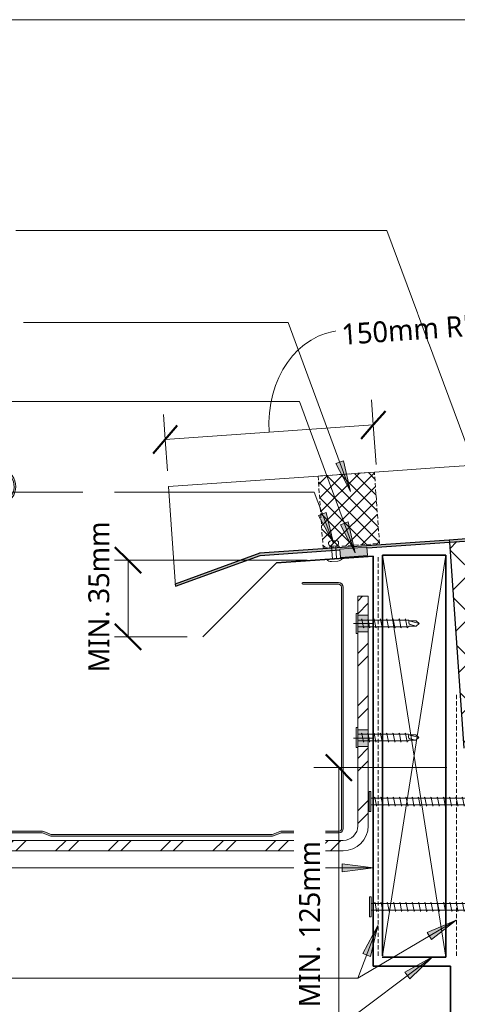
# Model space of a CAD drawing. Header units: millimetres. Extents: x -419 to 889, y -186 to 605.
# Tile 3 of 5: x -93 to 117, y 127 to 599. Entities that reach past the tile are written whole.
import ezdxf

# ---------------------------------------------------------------- set-up
doc = ezdxf.new("R2010")
doc.units = ezdxf.units.MM
doc.linetypes.add('Dash Short', pattern=[3, 2, -1])
for name, color, linetype, lineweight in [('A-ANNO-DIMS', 211, 'Continuous', 9), ('A-ANNO-DIMS-5', 211, 'Continuous', 9), ('A-DETL', 90, 'Continuous', 13), ('A-DETL-GENF', 92, 'Continuous', 13), ('G-ANNO-TEXT', 231, 'Continuous', 9)]:
    doc.layers.add(name, color=color, linetype=linetype, lineweight=lineweight)
doc.styles.add('Yu Gothic_1', font='Yu Gothic.ttf', dxfattribs={"height": 10})
doc.dimstyles.new('Diagonal', dxfattribs={"dimscale": 304.8, "dimtxt": 11.609035, "dimasz": 0.04101, "dimexe": 0.03937, "dimexo": 0.024606, "dimgap": 0.024606, "dimtad": 1, "dimdec": 0, "dimzin": 0, "dimdsep": 46, "dimtxsty": 'Yu Gothic_1', "dimblk1": 'OBLIQUE', "dimblk2": 'OBLIQUE', "dimsah": 1, "dimcen": 0.09, "dimazin": 0, "dimtfac": 1, "dimtdec": 4, "dimtix": 1, "dimtmove": 1, "dimatfit": 3, "dimfxl": 1, "dimtvp": 1, "dimtfill": 1, "dimtolj": 1, "dimtzin": 0, "dimarcsym": 2})
doc.dimstyles.new('Diagonal_1', dxfattribs={"dimscale": 304.8, "dimtxt": 11.609035, "dimasz": 0.04101, "dimexe": 0.03937, "dimexo": 0.024606, "dimgap": 0.024606, "dimtad": 1, "dimdec": 0, "dimzin": 0, "dimdsep": 46, "dimtxsty": 'Yu Gothic_1', "dimblk1": 'OBLIQUE', "dimblk2": 'OBLIQUE', "dimsah": 1, "dimcen": 0.09, "dimazin": 0, "dimtfac": 1, "dimtdec": 4, "dimtix": 1, "dimtmove": 0, "dimatfit": 3, "dimfxl": 1, "dimtvp": 1, "dimtfill": 1, "dimtolj": 1, "dimtzin": 0, "dimarcsym": 2})

# ---------------------------------------------------------------- blocks, each defined once
blk = doc.blocks.new('Thermospan w Gutter Overhang - 100mm-4789611-03 EAVES GUTTER DETAIL')
at = {"layer": 'A-DETL-GENF'}
for points in [[(-132.48, 88.1), (-90.99, 100), (-90.99, 101), (-132.48, 89.1)], [(-90.99, 100), (-52.65, 100), (-52.65, 100.34), (-39.58, 100.35), (-39.58, 100), (0, 100), (0, 101), (-90.99, 101)], [(0, 100), (449.02, 100), (449.09, 101), (0, 101)]]:
    blk.add_hatch(color=256, dxfattribs=at).paths.add_polyline_path(points)
h = blk.add_hatch(dxfattribs=at)
h.set_pattern_fill('FP_2', color=256, style=0, pattern_type=2)
h.set_pattern_definition([(41, (-137.245, -239.83), (-9.8409, 11.32064), []), (131, (-137.245, -239.83), (-11.32064, -9.8409), [])])
h.paths.add_polyline_path([(0, 1), (442.09, 1), (449.02, 100), (0, 100), (0, 4.06)])
for p, q in [((-60.59, 136), (-132.48, 136)), ((-132.48, 88.1), (-132.48, 136)), ((-33.49, 136), (-60.59, 136)), ((0, 136), (-33.49, 136)), ((90.68, 136), (0, 136))]:
    blk.add_line(p, q, dxfattribs=at)
at = {"layer": 'A-DETL-GENF', "lineweight": 25}
for p, q in [((-90.99, 101), (-132.48, 89.1)), ((-132.48, 88.1), (-90.99, 100)), ((0, 101), (-91.13, 101)), ((-90.99, 100), (-52.65, 100)), ((-39.58, 100), (0, 100)), ((449.09, 101), (0, 101)), ((0, 101), (0, 100)), ((0, 100), (0, 1)), ((0, 100), (449.02, 100)), ((-132.48, 89.1), (-132.48, 88.1))]:
    blk.add_line(p, q, dxfattribs=at)
blk = doc.blocks.new('Wafer Tek_Self Tapping - Wafer TeK-4878537-03 EAVES GUTTER DETAIL')
at = {"layer": 'A-DETL-GENF'}
for p, q in [((4.79, 0.74), (-4.79, 0.74)), ((-4.79, 0.74), (-4.79, 0)), ((-4.79, 0), (4.79, 0)), ((-1.6, 0), (-1.6, -144.44)), ((1.6, -144.44), (1.6, 0)), ((4.79, 0), (4.79, 0.74)), ((2.17, -1.91), (-2.17, -2.67)), ((-2.17, -2.67), (-1.6, -3)), ((1.6, -1.58), (2.17, -1.91)), ((1.6, -4.58), (2.17, -4.91)), ((2.17, -4.91), (-2.17, -5.67)), ((-2.17, -5.67), (-1.6, -6)), ((2.17, -7.91), (-2.17, -8.67)), ((-2.17, -8.67), (-1.6, -9)), ((1.6, -7.58), (2.17, -7.91)), ((2.17, -10.91), (-2.17, -11.67)), ((-2.17, -11.67), (-1.6, -12)), ((2.17, -13.91), (-2.17, -14.67)), ((1.6, -10.58), (2.17, -10.91)), ((1.6, -13.58), (2.17, -13.91)), ((-2.17, -14.67), (-1.6, -15)), ((2.17, -16.91), (-2.17, -17.67)), ((-2.17, -17.67), (-1.6, -18)), ((1.6, -16.58), (2.17, -16.91)), ((2.17, -19.91), (-2.17, -20.67)), ((-2.17, -20.67), (-1.6, -21)), ((2.17, -22.91), (-2.17, -23.67)), ((1.6, -19.58), (2.17, -19.91)), ((1.6, -22.58), (2.17, -22.91)), ((-2.17, -23.67), (-1.6, -24)), ((2.17, -25.91), (-2.17, -26.67)), ((-2.17, -26.67), (-1.6, -27)), ((1.6, -25.58), (2.17, -25.91)), ((2.17, -28.91), (-2.17, -29.67)), ((-2.17, -29.67), (-1.6, -30)), ((2.17, -31.91), (-2.17, -32.67)), ((-2.17, -32.67), (-1.6, -33)), ((1.6, -28.58), (2.17, -28.91)), ((1.6, -31.58), (2.17, -31.91)), ((2.17, -34.91), (-2.17, -35.67)), ((-2.17, -35.67), (-1.6, -36)), ((1.6, -34.58), (2.17, -34.91)), ((1.6, -37.58), (2.17, -37.91)), ((2.17, -37.91), (-2.17, -38.67)), ((-2.17, -38.67), (-1.6, -39)), ((2.17, -40.91), (-2.17, -41.67)), ((-2.17, -41.67), (-1.6, -42)), ((1.6, -40.58), (2.17, -40.91)), ((2.17, -43.91), (-2.17, -44.67)), ((-2.17, -44.67), (-1.6, -45)), ((2.17, -46.91), (-2.17, -47.67)), ((1.6, -43.58), (2.17, -43.91)), ((1.6, -46.58), (2.17, -46.91)), ((-2.17, -47.67), (-1.6, -48)), ((2.17, -49.91), (-2.17, -50.67)), ((-2.17, -50.67), (-1.6, -51)), ((1.6, -49.58), (2.17, -49.91)), ((2.17, -52.91), (-2.17, -53.67)), ((-2.17, -53.67), (-1.6, -54)), ((2.17, -55.91), (-2.17, -56.67)), ((1.6, -52.58), (2.17, -52.91)), ((1.6, -55.58), (2.17, -55.91)), ((-2.17, -56.67), (-1.6, -57)), ((2.17, -58.91), (-2.17, -59.67)), ((-2.17, -59.67), (-1.6, -60)), ((1.6, -58.58), (2.17, -58.91)), ((2.17, -61.91), (-2.17, -62.67)), ((-2.17, -62.67), (-1.6, -63)), ((2.17, -64.91), (-2.17, -65.67)), ((-2.17, -65.67), (-1.6, -66)), ((1.6, -61.58), (2.17, -61.91)), ((1.6, -64.58), (2.17, -64.91)), ((2.17, -67.91), (-2.17, -68.67)), ((-2.17, -68.67), (-1.6, -69)), ((1.6, -67.58), (2.17, -67.91)), ((1.6, -70.58), (2.17, -70.91)), ((2.17, -70.91), (-2.17, -71.67)), ((-2.17, -71.67), (-1.6, -72)), ((2.17, -73.91), (-2.17, -74.67)), ((-2.17, -74.67), (-1.6, -75)), ((1.6, -73.58), (2.17, -73.91)), ((2.17, -76.91), (-2.17, -77.67)), ((-2.17, -77.67), (-1.6, -78)), ((2.17, -79.91), (-2.17, -80.67)), ((1.6, -76.58), (2.17, -76.91)), ((1.6, -79.58), (2.17, -79.91)), ((-2.17, -80.67), (-1.6, -81)), ((2.17, -82.91), (-2.17, -83.67)), ((-2.17, -83.67), (-1.6, -84)), ((1.6, -82.58), (2.17, -82.91)), ((2.17, -85.91), (-2.17, -86.67)), ((-2.17, -86.67), (-1.6, -87)), ((2.17, -88.91), (-2.17, -89.67)), ((-2.17, -89.67), (-1.6, -90)), ((1.6, -85.58), (2.17, -85.91)), ((1.6, -88.58), (2.17, -88.91)), ((2.17, -91.91), (-2.17, -92.67)), ((-2.17, -92.67), (-1.6, -93)), ((1.6, -91.58), (2.17, -91.91)), ((2.17, -94.91), (-2.17, -95.67)), ((-2.17, -95.67), (-1.6, -96)), ((2.17, -97.91), (-2.17, -98.67)), ((-2.17, -98.67), (-1.6, -99)), ((1.6, -94.58), (2.17, -94.91)), ((1.6, -97.58), (2.17, -97.91)), ((2.17, -100.91), (-2.17, -101.67)), ((-2.17, -101.67), (-1.6, -102)), ((1.6, -100.58), (2.17, -100.91)), ((1.6, -103.58), (2.17, -103.91)), ((2.17, -103.91), (-2.17, -104.67)), ((-2.17, -104.67), (-1.6, -105)), ((2.17, -106.91), (-2.17, -107.67)), ((-2.17, -107.67), (-1.6, -108)), ((1.6, -106.58), (2.17, -106.91)), ((2.17, -109.91), (-2.17, -110.67)), ((-2.17, -110.67), (-1.6, -111)), ((2.17, -112.91), (-2.17, -113.67)), ((1.6, -109.58), (2.17, -109.91)), ((1.6, -112.58), (2.17, -112.91)), ((-2.17, -113.67), (-1.6, -114)), ((2.17, -115.91), (-2.17, -116.67)), ((-2.17, -116.67), (-1.6, -117)), ((1.6, -115.58), (2.17, -115.91)), ((2.17, -118.91), (-2.17, -119.67)), ((-2.17, -119.67), (-1.6, -120)), ((2.17, -121.91), (-2.17, -122.67)), ((-2.17, -122.67), (-1.6, -123)), ((1.6, -118.58), (2.17, -118.91)), ((1.6, -121.58), (2.17, -121.91)), ((2.17, -124.91), (-2.17, -125.67)), ((-2.17, -125.67), (-1.6, -126)), ((1.6, -124.58), (2.17, -124.91)), ((2.17, -127.91), (-2.17, -128.67)), ((-2.17, -128.67), (-1.6, -129)), ((2.17, -130.91), (-2.17, -131.67)), ((-2.17, -131.67), (-1.6, -132)), ((1.6, -127.58), (2.17, -127.91)), ((1.6, -130.58), (2.17, -130.91)), ((2.17, -133.91), (-2.17, -134.67)), ((-2.17, -134.67), (-1.6, -135)), ((1.6, -133.58), (2.17, -133.91)), ((1.6, -136.58), (2.17, -136.91)), ((2.17, -136.91), (-2.17, -137.67)), ((-2.17, -137.67), (-1.6, -138)), ((2.17, -139.91), (-2.17, -140.67)), ((-2.17, -140.67), (-1.6, -141)), ((1.6, -139.58), (2.17, -139.91)), ((2.17, -142.91), (-2.17, -143.67)), ((-2.17, -143.67), (-1.6, -144)), ((-1.28, -144.76), (-1.6, -144.44)), ((-1.28, -147.98), (-1.28, -144.76)), ((-1.28, -147.98), (-0.56, -145.1)), ((0, -149.51), (1.28, -144.76)), ((1.28, -144.76), (1.6, -144.44)), ((1.28, -147.98), (1.28, -144.76)), ((1.6, -142.58), (2.17, -142.91)), ((-1.28, -147.98), (0, -149.51)), ((1.28, -147.98), (0, -149.51))]:
    blk.add_line(p, q, dxfattribs=at)
blk.add_arc((0.49, -145.64), 1.18, 48.2394, 152.9362, dxfattribs=at)
blk = doc.blocks.new('Wafer Tek_Self Tapping - Wafer TeK-4877121-03 EAVES GUTTER DETAIL')
at = {"layer": 'A-DETL-GENF'}
for p, q in [((4.79, 0.74), (-4.79, 0.74)), ((-4.79, 0.74), (-4.79, 0)), ((-4.79, 0), (4.79, 0)), ((-1.6, 0), (-1.6, -151.17)), ((1.6, -151.17), (1.6, 0)), ((4.79, 0), (4.79, 0.74)), ((2.17, -1.91), (-2.17, -2.67)), ((-2.17, -2.67), (-1.6, -3)), ((1.6, -1.58), (2.17, -1.91)), ((1.6, -4.58), (2.17, -4.91)), ((2.17, -4.91), (-2.17, -5.67)), ((-2.17, -5.67), (-1.6, -6)), ((2.17, -7.91), (-2.17, -8.67)), ((-2.17, -8.67), (-1.6, -9)), ((1.6, -7.58), (2.17, -7.91)), ((2.17, -10.91), (-2.17, -11.67)), ((-2.17, -11.67), (-1.6, -12)), ((2.17, -13.91), (-2.17, -14.67)), ((1.6, -10.58), (2.17, -10.91)), ((1.6, -13.58), (2.17, -13.91)), ((-2.17, -14.67), (-1.6, -15)), ((2.17, -16.91), (-2.17, -17.67)), ((-2.17, -17.67), (-1.6, -18)), ((1.6, -16.58), (2.17, -16.91)), ((2.17, -19.91), (-2.17, -20.67)), ((-2.17, -20.67), (-1.6, -21)), ((2.17, -22.91), (-2.17, -23.67)), ((1.6, -19.58), (2.17, -19.91)), ((1.6, -22.58), (2.17, -22.91)), ((-2.17, -23.67), (-1.6, -24)), ((2.17, -25.91), (-2.17, -26.67)), ((-2.17, -26.67), (-1.6, -27)), ((1.6, -25.58), (2.17, -25.91)), ((2.17, -28.91), (-2.17, -29.67)), ((-2.17, -29.67), (-1.6, -30)), ((2.17, -31.91), (-2.17, -32.67)), ((-2.17, -32.67), (-1.6, -33)), ((1.6, -28.58), (2.17, -28.91)), ((1.6, -31.58), (2.17, -31.91)), ((2.17, -34.91), (-2.17, -35.67)), ((-2.17, -35.67), (-1.6, -36)), ((1.6, -34.58), (2.17, -34.91)), ((1.6, -37.58), (2.17, -37.91)), ((2.17, -37.91), (-2.17, -38.67)), ((-2.17, -38.67), (-1.6, -39)), ((2.17, -40.91), (-2.17, -41.67)), ((-2.17, -41.67), (-1.6, -42)), ((1.6, -40.58), (2.17, -40.91)), ((2.17, -43.91), (-2.17, -44.67)), ((-2.17, -44.67), (-1.6, -45)), ((2.17, -46.91), (-2.17, -47.67)), ((1.6, -43.58), (2.17, -43.91)), ((1.6, -46.58), (2.17, -46.91)), ((-2.17, -47.67), (-1.6, -48)), ((2.17, -49.91), (-2.17, -50.67)), ((-2.17, -50.67), (-1.6, -51)), ((1.6, -49.58), (2.17, -49.91)), ((2.17, -52.91), (-2.17, -53.67)), ((-2.17, -53.67), (-1.6, -54)), ((2.17, -55.91), (-2.17, -56.67)), ((1.6, -52.58), (2.17, -52.91)), ((1.6, -55.58), (2.17, -55.91)), ((-2.17, -56.67), (-1.6, -57)), ((2.17, -58.91), (-2.17, -59.67)), ((-2.17, -59.67), (-1.6, -60)), ((1.6, -58.58), (2.17, -58.91)), ((2.17, -61.91), (-2.17, -62.67)), ((-2.17, -62.67), (-1.6, -63)), ((2.17, -64.91), (-2.17, -65.67)), ((-2.17, -65.67), (-1.6, -66)), ((1.6, -61.58), (2.17, -61.91)), ((1.6, -64.58), (2.17, -64.91)), ((2.17, -67.91), (-2.17, -68.67)), ((-2.17, -68.67), (-1.6, -69)), ((1.6, -67.58), (2.17, -67.91)), ((1.6, -70.58), (2.17, -70.91)), ((2.17, -70.91), (-2.17, -71.67)), ((-2.17, -71.67), (-1.6, -72)), ((2.17, -73.91), (-2.17, -74.67)), ((-2.17, -74.67), (-1.6, -75)), ((1.6, -73.58), (2.17, -73.91)), ((2.17, -76.91), (-2.17, -77.67)), ((-2.17, -77.67), (-1.6, -78)), ((2.17, -79.91), (-2.17, -80.67)), ((1.6, -76.58), (2.17, -76.91)), ((1.6, -79.58), (2.17, -79.91)), ((-2.17, -80.67), (-1.6, -81)), ((2.17, -82.91), (-2.17, -83.67)), ((-2.17, -83.67), (-1.6, -84)), ((1.6, -82.58), (2.17, -82.91)), ((2.17, -85.91), (-2.17, -86.67)), ((-2.17, -86.67), (-1.6, -87)), ((2.17, -88.91), (-2.17, -89.67)), ((-2.17, -89.67), (-1.6, -90)), ((1.6, -85.58), (2.17, -85.91)), ((1.6, -88.58), (2.17, -88.91)), ((2.17, -91.91), (-2.17, -92.67)), ((-2.17, -92.67), (-1.6, -93)), ((1.6, -91.58), (2.17, -91.91)), ((2.17, -94.91), (-2.17, -95.67)), ((-2.17, -95.67), (-1.6, -96)), ((2.17, -97.91), (-2.17, -98.67)), ((-2.17, -98.67), (-1.6, -99)), ((1.6, -94.58), (2.17, -94.91)), ((1.6, -97.58), (2.17, -97.91)), ((2.17, -100.91), (-2.17, -101.67)), ((-2.17, -101.67), (-1.6, -102)), ((1.6, -100.58), (2.17, -100.91)), ((1.6, -103.58), (2.17, -103.91)), ((2.17, -103.91), (-2.17, -104.67)), ((-2.17, -104.67), (-1.6, -105)), ((2.17, -106.91), (-2.17, -107.67)), ((-2.17, -107.67), (-1.6, -108)), ((1.6, -106.58), (2.17, -106.91)), ((2.17, -109.91), (-2.17, -110.67)), ((-2.17, -110.67), (-1.6, -111)), ((2.17, -112.91), (-2.17, -113.67)), ((1.6, -109.58), (2.17, -109.91)), ((1.6, -112.58), (2.17, -112.91)), ((-2.17, -113.67), (-1.6, -114)), ((2.17, -115.91), (-2.17, -116.67)), ((-2.17, -116.67), (-1.6, -117)), ((1.6, -115.58), (2.17, -115.91)), ((2.17, -118.91), (-2.17, -119.67)), ((-2.17, -119.67), (-1.6, -120)), ((2.17, -121.91), (-2.17, -122.67)), ((-2.17, -122.67), (-1.6, -123)), ((1.6, -118.58), (2.17, -118.91)), ((1.6, -121.58), (2.17, -121.91)), ((2.17, -124.91), (-2.17, -125.67)), ((-2.17, -125.67), (-1.6, -126)), ((1.6, -124.58), (2.17, -124.91)), ((2.17, -127.91), (-2.17, -128.67)), ((-2.17, -128.67), (-1.6, -129)), ((2.17, -130.91), (-2.17, -131.67)), ((-2.17, -131.67), (-1.6, -132)), ((1.6, -127.58), (2.17, -127.91)), ((1.6, -130.58), (2.17, -130.91)), ((2.17, -133.91), (-2.17, -134.67)), ((-2.17, -134.67), (-1.6, -135)), ((1.6, -133.58), (2.17, -133.91)), ((1.6, -136.58), (2.17, -136.91)), ((2.17, -136.91), (-2.17, -137.67)), ((-2.17, -137.67), (-1.6, -138)), ((2.17, -139.91), (-2.17, -140.67)), ((-2.17, -140.67), (-1.6, -141)), ((1.6, -139.58), (2.17, -139.91)), ((2.17, -142.91), (-2.17, -143.67)), ((-2.17, -143.67), (-1.6, -144)), ((2.17, -145.91), (-2.17, -146.67)), ((1.6, -142.58), (2.17, -142.91)), ((1.6, -145.58), (2.17, -145.91)), ((-2.17, -146.67), (-1.6, -147)), ((2.17, -148.91), (-2.17, -149.67)), ((-2.17, -149.67), (-1.6, -150)), ((1.6, -148.58), (2.17, -148.91)), ((-1.28, -151.49), (-1.6, -151.17)), ((-1.28, -154.71), (-1.28, -151.49)), ((-1.28, -154.71), (-0.56, -151.83)), ((-1.28, -154.71), (0, -156.24)), ((0, -156.24), (1.28, -151.49)), ((1.28, -154.71), (0, -156.24)), ((1.28, -151.49), (1.6, -151.17)), ((1.28, -154.71), (1.28, -151.49))]:
    blk.add_line(p, q, dxfattribs=at)
blk.add_arc((0.49, -152.37), 1.18, 48.2394, 152.9362, dxfattribs=at)
blk = doc.blocks.new('Pop Rivets - Rivet-4035259-03 EAVES GUTTER DETAIL')
at = {"layer": 'A-DETL-GENF'}
for p, q in [((3.77, 0), (-3.77, 0)), ((-1.5, 1.16), (1.5, 1.16)), ((-1, -5.87), (-1, 0)), ((1, -5.87), (1, 0)), ((1.17, -6.28), (-1.24, -6.28)), ((-1.24, -8.78), (1.17, -8.78)), ((-1, -6.28), (-1, -5.87)), ((1, -6.28), (1, -5.87))]:
    blk.add_line(p, q, dxfattribs=at)
for centre, radius, start, end in [((-1.5, -1.65), 2.8, 90, 144), ((1.5, -1.65), 2.8, 36, 90), ((-1.24, -7.53), 1.25, 90, 270), ((1.17, -7.53), 1.25, 270, 90)]:
    blk.add_arc(centre, radius, start, end, dxfattribs=at)
blk = doc.blocks.new('Metalcraft Gutters and Brackets - Box Gutter 175 with External Bracket-4607474-03 EAVES GUTTER DETAIL')
at = {"layer": 'A-DETL-GENF'}
blk.add_hatch(color=256, dxfattribs=at).paths.add_polyline_path([(-133.74, 0), (-27.87, 0.04), (-27.48, 0.15), (-23.71, 1.61), (-23.26, 1.66), (3.98, 1.66), (4.49, 1.73), (4.97, 1.92), (5.39, 2.24), (5.7, 2.66), (5.9, 3.14), (5.97, 3.65), (5.97, 119.37), (5.89, 119.96), (5.67, 120.51), (5.3, 120.99), (4.83, 121.35), (4.27, 121.58), (3.68, 121.66), (-13.58, 121.6), (-13.73, 121.46), (-13.78, 121.26), (-13.58, 120.91), (-13.38, 120.86), (4.07, 120.81), (4.43, 120.66), (4.74, 120.42), (4.97, 120.11), (5.12, 119.75), (5.17, 119.37), (5.13, 3.34), (5.01, 3.06), (4.82, 2.81), (4.57, 2.62), (4.29, 2.5), (3.98, 2.46), (-23.87, 2.4), (-24.45, 2.23), (-28.03, 0.84), (-28.49, 0.8), (-133.16, 0.8), (-134.04, 0.88), (-134.89, 1.13), (-138.21, 2.4), (-138.82, 2.46), (-167.34, 2.5), (-167.63, 2.62), (-167.88, 2.81), (-168.07, 3.06), (-168.19, 3.34), (-168.23, 3.65), (-168.2, 18.01), (-168.1, 18.64), (-167.27, 23.01), (-167.23, 23.78), (-167.27, 54.19), (-167.39, 54.99), (-168.2, 59.2), (-168.23, 59.83), (-168.2, 90.83), (-168.1, 91.46), (-167.27, 95.83), (-167.23, 96.6), (-167.27, 131.59), (-167.38, 132.35), (-168.2, 136.6), (-168.23, 137.24), (-168.23, 167.61), (-167.96, 169.67), (-167.19, 171.6), (-165.95, 173.28), (-164.33, 174.59), (-162.44, 175.44), (-160.39, 175.8), (-158.31, 175.63), (-156.35, 174.94), (-154.62, 173.77), (-153.25, 172.22), (-152.3, 170.36), (-151.86, 168.33), (-151.94, 166.25), (-152.54, 164.26), (-153.63, 162.37), (-153.55, 162.18), (-153.39, 162.04), (-153.18, 162), (-153.08, 162.02), (-152.79, 162.31), (-151.68, 164.28), (-151.11, 166.47), (-151.09, 168.73), (-151.64, 170.92), (-152.72, 172.91), (-154.26, 174.56), (-156.16, 175.78), (-158.31, 176.49), (-160.56, 176.64), (-162.79, 176.22), (-164.83, 175.27), (-166.58, 173.83), (-167.91, 172), (-168.74, 169.9), (-169.03, 167.66), (-169, 136.52), (-168.93, 136.04), (-168.06, 131.51), (-168.03, 130.93), (-168.06, 95.91), (-168.14, 95.33), (-169, 90.91), (-169.03, 90.43), (-169, 59.12), (-168.93, 58.64), (-168.06, 54.11), (-168.03, 53.53), (-168.06, 23.09), (-168.14, 22.51), (-169, 18.09), (-169.03, 17.61), (-169.03, 3.65), (-168.96, 3.14), (-168.76, 2.66), (-168.44, 2.24), (-168.03, 1.92), (-167.55, 1.73), (-167.03, 1.66), (-138.36, 1.61), (-137.92, 1.49), (-134.2, 0.04)])
h = blk.add_hatch(dxfattribs=at)
h.set_pattern_fill('FP_4', color=256, style=0, pattern_type=2)
h.set_pattern_definition([(45, (-56.337, -207.612), (-12.57236, 12.57236), []), (45, (-56.337, -188.562), (-12.5724, 12.5724), [])])
h.paths.add_polyline_path([(-47.52, -7), (5.97, -7), (9.08, -6.59), (11.97, -5.39), (14.46, -3.49), (16.36, -1), (17.56, 1.89), (17.97, 5), (17.97, 43), (12.97, 43), (12.97, 5), (12.73, 3.19), (12.03, 1.5), (10.92, 0.05), (9.47, -1.06), (7.78, -1.76), (5.97, -2), (-164.03, -2), (-165.84, -1.76), (-167.53, -1.06), (-168.98, 0.05), (-170.09, 1.5), (-170.79, 3.19), (-171.03, 5), (-171.03, 154), (-176.03, 154), (-176.03, 5), (-175.62, 1.89), (-174.42, -1), (-172.51, -3.49), (-170.03, -5.39), (-167.13, -6.59), (-164.03, -7)])
h.paths.add_polyline_path([(17.97, 51), (17.97, 98), (12.97, 98), (12.97, 51), (15.06, 51)])
h.paths.add_polyline_path([(12.97, 106), (17.97, 106), (17.97, 115), (12.97, 115)])
h.paths.add_polyline_path([(-171.3, 162), (-171.03, 162), (-171.03, 171), (-176.03, 171), (-176.03, 162)])
h = blk.add_hatch(color=256, dxfattribs=at)
h.paths.add_polyline_path([(17.97, 43), (17.97, 51), (12.97, 51), (12.97, 43)])
h.paths.add_polyline_path([(17.97, 98), (17.97, 106), (12.97, 106), (12.97, 98)])
h.paths.add_polyline_path([(-176.03, 154), (-171.03, 154), (-171.03, 162), (-176.03, 162)])
for p, q in [((-171.03, 171), (-176.03, 171)), ((-176.03, 171), (-176.03, 162)), ((-171.03, 162), (-171.03, 171)), ((-169.03, 167.66), (-169.03, 137)), ((-168.23, 137.24), (-168.23, 167.61)), ((-171.03, 162), (-176.03, 162)), ((-176.03, 162), (-176.03, 154)), ((-171.03, 154), (-171.03, 162)), ((-178.03, 158), (-169.03, 158)), ((-176.03, 154), (-176.03, 5)), ((-176.03, 154), (-171.03, 154)), ((-171.03, 5), (-171.03, 154)), ((-168.93, 136.04), (-168.14, 132.09)), ((-167.38, 132.35), (-168.1, 135.97)), ((-168.03, 130.93), (-168.03, 96.49)), ((-167.23, 96.6), (-167.23, 130.83)), ((3.68, 121.66), (-13.38, 121.66)), ((-13.38, 120.86), (3.68, 120.86)), ((5.17, 119.37), (5.17, 3.65)), ((5.97, 3.65), (5.97, 119.37)), ((17.97, 115), (12.97, 115)), ((12.97, 115), (12.97, 106)), ((17.97, 106), (17.97, 115)), ((12.97, 106), (12.97, 98)), ((17.97, 106), (12.97, 106)), ((17.97, 98), (17.97, 106)), ((10.97, 102), (19.97, 102)), ((-168.14, 95.33), (-168.93, 91.38)), ((-168.1, 91.46), (-167.38, 95.08)), ((12.97, 98), (12.97, 51)), ((12.97, 98), (17.97, 98)), ((17.97, 51), (17.97, 98)), ((-169.03, 90.43), (-169.03, 59.6)), ((-168.23, 59.83), (-168.23, 90.19)), ((-168.93, 58.64), (-168.14, 54.69)), ((-167.38, 54.95), (-168.1, 58.57)), ((-168.03, 53.53), (-168.03, 23.68)), ((-167.23, 23.78), (-167.23, 53.43)), ((12.97, 51), (12.97, 43)), ((17.97, 51), (12.97, 51)), ((17.97, 43), (17.97, 51)), ((10.97, 47), (19.97, 47)), ((12.97, 43), (12.97, 5)), ((12.97, 43), (17.97, 43)), ((17.97, 5), (17.97, 43)), ((-168.14, 22.51), (-168.93, 18.56)), ((-168.1, 18.64), (-167.38, 22.26)), ((-169.03, 17.61), (-169.03, 3.65)), ((-168.23, 3.65), (-168.23, 17.37)), ((-138.82, 2.46), (-167.03, 2.46)), ((-167.03, 1.66), (-138.82, 1.66)), ((-137.92, 1.49), (-134.64, 0.17)), ((-134.89, 1.13), (-137.63, 2.23)), ((-133.74, 0), (-28.28, 0)), ((-28.49, 0.8), (-133.16, 0.8)), ((-24.45, 2.23), (-27.58, 0.97)), ((-27.48, 0.15), (-24.15, 1.49)), ((3.98, 2.46), (-23.26, 2.46)), ((-23.26, 1.66), (3.98, 1.66)), ((5.97, -2), (-164.03, -2)), ((-164.03, -7), (5.97, -7))]:
    blk.add_line(p, q, dxfattribs=at)
for centre, radius, start, end in [((-160.03, 167.66), 9, 323.5449, 180), ((-160.03, 167.61), 8.2, 321.2945, 180), ((-153.2, 162.43), 0.43, 173.2622, 343.8442), ((-164.15, 137), 4.88, 180, 191.3099), ((-161.77, 137.24), 6.46, 180, 191.3099), ((-174.99, 130.83), 7.76, 0, 11.3099), ((-173.95, 130.93), 5.92, 0, 11.3099), ((-13.38, 121.26), 0.4, 90, 270), ((3.68, 119.37), 2.29, 360, 90), ((3.68, 119.37), 1.49, 0, 90), ((-173.95, 96.49), 5.92, 348.6901, 0), ((-174.99, 96.6), 7.76, 348.6901, 0), ((-164.15, 90.43), 4.88, 168.6901, 180), ((-161.77, 90.19), 6.46, 168.6901, 180), ((-164.15, 59.6), 4.88, 180, 191.3099), ((-161.77, 59.83), 6.46, 180, 191.3099), ((-173.95, 53.53), 5.92, 0, 11.3099), ((-174.99, 53.43), 7.76, 360, 11.3099), ((-173.95, 23.68), 5.92, 348.6901, 0), ((-174.99, 23.78), 7.76, 348.6901, 360), ((-164.15, 17.61), 4.88, 168.6901, 180), ((-161.77, 17.37), 6.46, 168.6901, 180), ((-164.03, 5), 12, 180, 270), ((-164.03, 5), 7, 180, 270), ((5.97, 5), 7, 270, 0), ((5.97, 5), 12, 270, 360), ((-167.03, 3.65), 2, 180, 270), ((-167.03, 3.65), 1.2, 180, 270), ((-138.82, -0.75), 3.2, 68.1986, 90), ((-138.82, -0.75), 2.4, 68.1986, 90), ((-133.16, 5.47), 4.67, 248.1986, 270), ((-133.74, 2.41), 2.41, 248.1986, 270), ((-28.49, 3.25), 2.45, 270, 291.8014), ((-28.28, 2.16), 2.16, 270, 291.8014), ((-23.26, -0.75), 3.2, 90, 111.8014), ((-23.26, -0.75), 2.4, 90, 111.8014), ((3.98, 3.65), 2, 270, 360), ((3.98, 3.65), 1.2, 270, 0)]:
    blk.add_arc(centre, radius, start, end, dxfattribs=at)
blk = doc.blocks.new('Foam Closure - Foam Closure-4713953-03 EAVES GUTTER DETAIL')
at = {"layer": 'A-DETL-GENF'}
h = blk.add_hatch(dxfattribs=at)
h.set_pattern_fill('FP_5', color=256, style=0, pattern_type=2)
h.set_pattern_definition([(221, (103.752, 341.515), (3.280295, -3.77355), []), (311, (103.752, 341.515), (3.77355, 3.280295), [])])
h.paths.add_polyline_path([(27.1, 0), (0, 0), (0, -34.31), (27.1, -34.31)])
at = {"layer": 'A-DETL-GENF', "linetype": 'Dash Short'}
for p, q in [((0, 0), (0, -34.31)), ((27.1, 0), (0, 0)), ((27.1, -34.31), (27.1, 0)), ((0, -34.31), (27.1, -34.31))]:
    blk.add_line(p, q, dxfattribs=at)
blk = doc.blocks.new('Wafer Tek_Self Tapping - Wafer TeK-4816728-03 EAVES GUTTER DETAIL')
at = {"layer": 'A-DETL-GENF'}
for p, q in [((4.79, 0.74), (-4.79, 0.74)), ((-4.79, 0.74), (-4.79, 0)), ((-4.79, 0), (4.79, 0)), ((-1.6, 0), (-1.6, -24.37)), ((1.6, -24.37), (1.6, 0)), ((4.79, 0), (4.79, 0.74)), ((2.17, -1.91), (-2.17, -2.67)), ((-2.17, -2.67), (-1.6, -3)), ((1.6, -1.58), (2.17, -1.91)), ((1.6, -4.58), (2.17, -4.91)), ((2.17, -4.91), (-2.17, -5.67)), ((-2.17, -5.67), (-1.6, -6)), ((2.17, -7.91), (-2.17, -8.67)), ((-2.17, -8.67), (-1.6, -9)), ((1.6, -7.58), (2.17, -7.91)), ((2.17, -10.91), (-2.17, -11.67)), ((-2.17, -11.67), (-1.6, -12)), ((2.17, -13.91), (-2.17, -14.67)), ((1.6, -10.58), (2.17, -10.91)), ((1.6, -13.58), (2.17, -13.91)), ((-2.17, -14.67), (-1.6, -15)), ((2.17, -16.91), (-2.17, -17.67)), ((-2.17, -17.67), (-1.6, -18)), ((1.6, -16.58), (2.17, -16.91)), ((2.17, -19.91), (-2.17, -20.67)), ((-2.17, -20.67), (-1.6, -21)), ((2.17, -22.91), (-2.17, -23.67)), ((1.6, -19.58), (2.17, -19.91)), ((1.6, -22.58), (2.17, -22.91)), ((-2.17, -23.67), (-1.6, -24)), ((-1.28, -24.69), (-1.6, -24.37)), ((-1.28, -27.91), (-1.28, -24.69)), ((-1.28, -27.91), (-0.56, -25.03)), ((-1.28, -27.91), (0, -29.44)), ((0, -29.44), (1.28, -24.69)), ((1.28, -27.91), (0, -29.44)), ((1.28, -24.69), (1.6, -24.37)), ((1.28, -27.91), (1.28, -24.69))]:
    blk.add_line(p, q, dxfattribs=at)
blk.add_arc((0.49, -25.57), 1.18, 48.2394, 152.9362, dxfattribs=at)
blk = doc.blocks.new('Wafer Tek_Self Tapping - Wafer TeK-4816934-03 EAVES GUTTER DETAIL')
at = {"layer": 'A-DETL-GENF'}
for p, q in [((4.79, 0.74), (-4.79, 0.74)), ((-4.79, 0.74), (-4.79, 0)), ((-4.79, 0), (4.79, 0)), ((-1.6, 0), (-1.6, -24.22)), ((1.6, -24.22), (1.6, 0)), ((4.79, 0), (4.79, 0.74)), ((2.17, -1.91), (-2.17, -2.67)), ((-2.17, -2.67), (-1.6, -3)), ((1.6, -1.58), (2.17, -1.91)), ((1.6, -4.58), (2.17, -4.91)), ((2.17, -4.91), (-2.17, -5.67)), ((-2.17, -5.67), (-1.6, -6)), ((2.17, -7.91), (-2.17, -8.67)), ((-2.17, -8.67), (-1.6, -9)), ((1.6, -7.58), (2.17, -7.91)), ((2.17, -10.91), (-2.17, -11.67)), ((-2.17, -11.67), (-1.6, -12)), ((2.17, -13.91), (-2.17, -14.67)), ((1.6, -10.58), (2.17, -10.91)), ((1.6, -13.58), (2.17, -13.91)), ((-2.17, -14.67), (-1.6, -15)), ((2.17, -16.91), (-2.17, -17.67)), ((-2.17, -17.67), (-1.6, -18)), ((1.6, -16.58), (2.17, -16.91)), ((2.17, -19.91), (-2.17, -20.67)), ((-2.17, -20.67), (-1.6, -21)), ((2.17, -22.91), (-2.17, -23.67)), ((1.6, -19.58), (2.17, -19.91)), ((1.6, -22.58), (2.17, -22.91)), ((-2.17, -23.67), (-1.6, -24)), ((-1.28, -24.53), (-1.6, -24.22)), ((-1.28, -27.76), (-1.28, -24.53)), ((-1.28, -27.76), (-0.56, -24.88)), ((-1.28, -27.76), (0, -29.28)), ((0, -29.28), (1.28, -24.53)), ((1.28, -27.76), (0, -29.28)), ((1.28, -24.53), (1.6, -24.22)), ((1.28, -27.76), (1.28, -24.53))]:
    blk.add_line(p, q, dxfattribs=at)
blk.add_arc((0.49, -25.41), 1.18, 48.2394, 152.9362, dxfattribs=at)
blk = doc.blocks.new('DIMBLOCK1-03 EAVES GUTTER DETAIL')
at = {"layer": 'A-ANNO-DIMS-5'}
for p, q in [((76.71, 404.77), (75.88, 416.74)), ((-23.04, 397.79), (-23.88, 409.76)), ((76.71, 404.77), (-23.04, 397.79)), ((76.71, 404.77), (78.04, 385.75)), ((-23.04, 397.79), (-21.99, 382.73))]:
    blk.add_line(p, q, dxfattribs=at)
at = {"layer": 'A-ANNO-DIMS-5', "lineweight": 50}
for p, q in [((76.71, 404.77), (82.51, 411.44)), ((-23.04, 397.79), (-17.24, 404.46)), ((76.71, 404.77), (70.91, 398.1)), ((-23.04, 397.79), (-28.84, 391.12))]:
    blk.add_line(p, q, dxfattribs=at)
at = {"layer": 'A-ANNO-DIMS-5'}
blk.add_ellipse((64.57, 403.92), major_axis=(-3.23, 46.2), ratio=0.81692, start_param=0, end_param=1.570796, dxfattribs=at)
at = {"layer": 'A-ANNO-DIMS-5', "color": 0, "insert": (61.13, 453.11), "char_height": 10, "width": 383.5079, "attachment_point": 1, "rotation": 4, "line_spacing_factor": 1.024327, "style": 'Yu Gothic_1', "bg_fill": 3, "box_fill_scale": 1.25, "bg_fill_color": 256, "bg_fill_true_color": 13158600, "bg_fill_transparency": 0}
blk.add_mtext('150mm RECOMMENDED IF GUTTER SIZE ALLOWS', dxfattribs=at)
blk = doc.blocks.new('_Oblique')
at = {"color": 0, "linetype": 'ByBlock', "lineweight": -2}
blk.add_line((-0.5, -0.5), (0.5, 0.5), dxfattribs=at)
blk = doc.blocks.new('DIMBLOCK2-03 EAVES GUTTER DETAIL')
at = {"layer": 'A-ANNO-DIMS-5', "lineweight": 50}
for p, q in [((60.21, 240.48), (53.96, 246.73)), ((60.21, 240.48), (66.46, 234.23)), ((60.21, 88.93), (53.96, 95.18)), ((60.21, 88.93), (66.46, 82.68))]:
    blk.add_line(p, q, dxfattribs=at)
at = {"layer": 'A-ANNO-DIMS-5'}
for p, q in [((60.21, 240.48), (48.21, 240.48)), ((60.21, 88.93), (60.21, 240.48)), ((60.21, 240.48), (112.06, 240.48)), ((60.21, 88.93), (48.21, 88.93)), ((60.21, 88.93), (107.65, 88.93))]:
    blk.add_line(p, q, dxfattribs=at)
at = {"layer": 'A-ANNO-DIMS-5', "color": 0, "insert": (41.18, 125.61), "char_height": 10, "width": 93.8283, "attachment_point": 1, "rotation": 90, "line_spacing_factor": 1.024327, "style": 'Yu Gothic_1', "bg_fill": 3, "box_fill_scale": 1.25, "bg_fill_color": 256, "bg_fill_true_color": 13158600, "bg_fill_transparency": 0}
blk.add_mtext('MIN. 125mm', dxfattribs=at)
blk = doc.blocks.new('DIMBLOCK3-03 EAVES GUTTER DETAIL')
at = {"layer": 'A-ANNO-DIMS-5', "lineweight": 50}
for p, q in [((-40.86, 339.99), (-47.11, 346.24)), ((-40.86, 339.99), (-34.61, 333.74)), ((-40.86, 303.24), (-47.11, 309.49)), ((-40.86, 303.24), (-34.61, 296.99))]:
    blk.add_line(p, q, dxfattribs=at)
at = {"layer": 'A-ANNO-DIMS-5'}
for p, q in [((-40.86, 339.99), (-52.86, 339.99)), ((-40.86, 303.24), (-40.86, 339.99)), ((-40.86, 339.99), (45.08, 339.99)), ((-40.86, 303.24), (-52.86, 303.24)), ((-40.86, 303.24), (-12.51, 303.24))]:
    blk.add_line(p, q, dxfattribs=at)
at = {"layer": 'A-ANNO-DIMS-5', "color": 0, "insert": (-59.9, 286.19), "char_height": 10, "width": 85.0191, "attachment_point": 1, "rotation": 90, "line_spacing_factor": 1.024327, "style": 'Yu Gothic_1', "bg_fill": 3, "box_fill_scale": 1.25, "bg_fill_color": 256, "bg_fill_true_color": 13158600, "bg_fill_transparency": 0}
blk.add_mtext('MIN. 35mm', dxfattribs=at)

msp = doc.modelspace()

# ---------------------------------------------------------------- hatches: boundary and pattern name
at = {"layer": 'A-DETL-GENF'}
msp.add_hatch(color=10, dxfattribs=at).paths.add_polyline_path([(60.95, 341.17), (73.99, 342.1), (73.7, 346.17), (60.66, 345.24)])
at = {"layer": 'G-ANNO-TEXT'}
for points in [[(57.61, 348.02), (54.2, 362.76), (50.5, 361.37)], [(67.98, 343.51), (64.66, 358.27), (60.95, 356.91)], [(76.88, 192.45), (61.88, 194.43), (61.88, 190.48)]]:
    msp.add_hatch(color=7, dxfattribs=at).paths.add_polyline_path(points)

# ---------------------------------------------------------------- linework, layer by layer
at = {"layer": 'A-DETL'}
for p, q in [((73.7, 346.17), (60.66, 345.24)), ((60.66, 345.24), (60.95, 341.17)), ((73.99, 342.1), (73.7, 346.17)), ((60.95, 341.17), (73.99, 342.1)), ((81.08, 342.32), (111.46, 149.56)), ((81.08, 150.34), (111.46, 342.32))]:
    msp.add_line(p, q, dxfattribs=at)
at = {"layer": 'A-DETL', "lineweight": 35}
for p, q in [((30.35, 338.59), (76.73, 341.84)), ((76.73, 341.84), (76.73, 145.34)), ((81.08, 342.32), (111.46, 342.32)), ((81.08, 150.34), (81.08, 342.32)), ((111.46, 342.32), (111.46, 149.56)), ((-5.01, 303.24), (30.35, 338.59)), ((111.46, 149.56), (80.97, 149.56)), ((76.73, 145.34), (113.73, 145.34)), ((113.73, 145.34), (113.73, 90.34))]:
    msp.add_line(p, q, dxfattribs=at)
at = {"layer": 'A-DETL', "linetype": 'Dash Short'}
for p, q in [((79.12, 150.34), (79.12, 342)), ((116.56, 275.34), (116.56, 150.34))]:
    msp.add_line(p, q, dxfattribs=at)
at = {"layer": 'G-ANNO-TEXT', "color": 7}
for p, q in [((-87.41, 599.02), (-121.71, 599.02)), ((146.71, 599.02), (-87.41, 599.02)), ((83.18, 498), (-94.66, 498)), ((-90.63, 453.87), (-90.95, 453.87)), ((48.43, 372.56), (-168.77, 372.56)), ((57.61, 348.02), (48.43, 372.56)), ((54.2, 362.76), (50.5, 361.37)), ((50.5, 361.37), (57.61, 348.02)), ((57.61, 348.02), (54.2, 362.76)), ((64.66, 358.27), (60.95, 356.91)), ((60.95, 356.91), (67.98, 343.51)), ((67.98, 343.51), (64.66, 358.27)), ((76.88, 192.45), (61.88, 194.43)), ((61.88, 194.43), (61.88, 190.48)), ((76.88, 192.45), (-215.94, 192.45)), ((61.88, 190.48), (76.88, 192.45))]:
    msp.add_line(p, q, dxfattribs=at)

# ---------------------------------------------------------------- block references
at = {"layer": 'A-DETL-GENF'}
for name, p, rotation in [('Thermospan w Gutter Overhang - 100mm-4789611-03 EAVES GUTTER DETAIL', (120.18, 248.82), 3.999999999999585), ('Pop Rivets - Rivet-4035259-03 EAVES GUTTER DETAIL', (58.16, 340.54), 183.9999999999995), ('Wafer Tek_Self Tapping - Wafer TeK-4816728-03 EAVES GUTTER DETAIL', (69.31, 309.61), 89.9999999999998), ('Wafer Tek_Self Tapping - Wafer TeK-4816934-03 EAVES GUTTER DETAIL', (69.31, 254.87), 89.9999999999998), ('Wafer Tek_Self Tapping - Wafer TeK-4878537-03 EAVES GUTTER DETAIL', (75.57, 224.2), 89.9999999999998), ('Wafer Tek_Self Tapping - Wafer TeK-4877121-03 EAVES GUTTER DETAIL', (75.64, 173.74), 89.9999999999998)]:
    msp.add_blockref(name, p, dxfattribs=dict(at, rotation=rotation))
msp.add_blockref('Metalcraft Gutters and Brackets - Box Gutter 175 with External Bracket-4607474-03 EAVES GUTTER DETAIL', (56.34, 207.61), dxfattribs=at)
at = {"layer": 'A-DETL-GENF', "linetype": 'Dash Short', "rotation": 183.9999999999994}
msp.add_blockref('Foam Closure - Foam Closure-4713953-03 EAVES GUTTER DETAIL', (79.68, 347.92), dxfattribs=at)

# ---------------------------------------------------------------- next in the draw order: dimensions: what is measured, and where the dimension line sits
at = {"layer": 'A-ANNO-DIMS'}
dim = msp.add_linear_dim(base=(-23.04, 397.79), p1=(78.57, 378.26), p2=(-21.47, 375.25), angle=4, text='150mm RECOMMENDED IF GUTTER SIZE ALLOWS', dimstyle='Diagonal', override={"dimpost": '<>', "dimfxl": 100.078708}, dxfattribs=at)
dim.commit()
dim.dimension.update_dxf_attribs({"geometry": 'DIMBLOCK1-03 EAVES GUTTER DETAIL', "text_midpoint": (252.89, 459.83), "dimtype": 160, "text_rotation": 4})
dim = msp.add_linear_dim(base=(60.21, 240.48), p1=(115.15, 88.93), p2=(119.56, 240.48), angle=90, text='MIN. 125mm', dimstyle='Diagonal_1', override={"dimpost": '<>', "dimfxl": 151.61814}, dxfattribs=at)
dim.commit()
dim.dimension.update_dxf_attribs({"geometry": 'DIMBLOCK2-03 EAVES GUTTER DETAIL', "text_midpoint": (47.71, 164.7)})

# ---------------------------------------------------------------- next in the draw order: hatches: boundary and pattern name
at = {"layer": 'G-ANNO-TEXT'}
for points in [[(65.77, 372.81), (62.44, 387.57), (58.73, 386.2)], [(116.47, 167.4), (102.56, 161.47), (104.57, 158.07)], [(78.86, 164.76), (71.73, 151.41), (75.43, 150.02)], [(105.04, 149.82), (91.86, 142.39), (94.23, 139.23)]]:
    msp.add_hatch(color=7, dxfattribs=at).paths.add_polyline_path(points)

# ---------------------------------------------------------------- next in the draw order: linework, layer by layer
at = {"layer": 'G-ANNO-TEXT', "color": 7}
for p, q in [((125.33, 385), (83.18, 498)), ((35.92, 453.87), (-90.63, 453.87)), ((65.77, 372.81), (35.92, 453.87)), ((41.33, 416.03), (-204.9, 416.03)), ((67.98, 343.51), (41.33, 416.03)), ((62.44, 387.57), (58.73, 386.2)), ((65.77, 372.81), (62.44, 387.57)), ((58.73, 386.2), (65.77, 372.81)), ((116.47, 167.4), (69.38, 139.55)), ((116.47, 167.4), (102.56, 161.47)), ((104.57, 158.07), (116.47, 167.4)), ((78.86, 164.76), (69.38, 139.55)), ((78.86, 164.76), (71.73, 151.41)), ((75.43, 150.02), (78.86, 164.76)), ((102.56, 161.47), (104.57, 158.07)), ((71.73, 151.41), (75.43, 150.02)), ((105.04, 149.82), (45.71, 105.24)), ((105.04, 149.82), (91.86, 142.39)), ((94.23, 139.23), (105.04, 149.82)), ((91.86, 142.39), (94.23, 139.23)), ((69.38, 139.55), (-227.88, 139.55)), ((69.38, 139.55), (-227.88, 139.55))]:
    msp.add_line(p, q, dxfattribs=at)

# ---------------------------------------------------------------- next in the draw order: dimensions: what is measured, and where the dimension line sits
at = {"layer": 'A-ANNO-DIMS'}
dim = msp.add_linear_dim(base=(-40.86, 339.99), p1=(-5.01, 303.24), p2=(52.58, 339.99), angle=90, text='MIN. 35mm', dimstyle='Diagonal_1', override={"dimpost": '<>', "dimfxl": 68.311748}, dxfattribs=at)
dim.commit()
dim.dimension.update_dxf_attribs({"geometry": 'DIMBLOCK3-03 EAVES GUTTER DETAIL', "text_midpoint": (-53.37, 321.61)})

doc.saveas('drawing.dxf')
